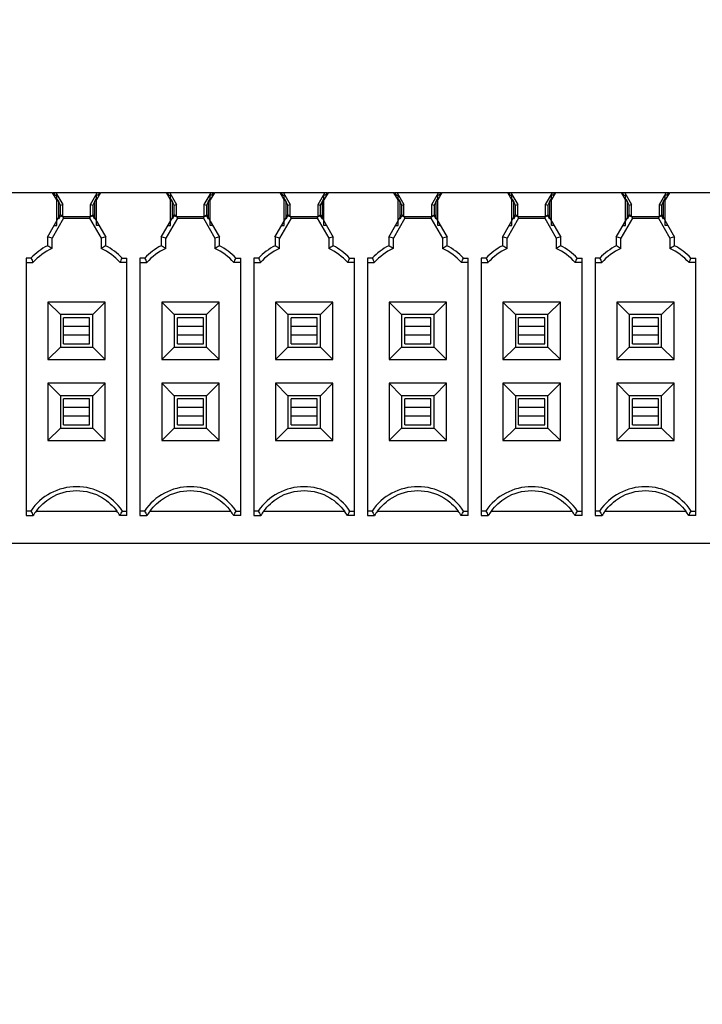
# Model space of a CAD drawing. Header units: inches. Extents: x 0 to 34, y 0 to 22.
# Tile 49 of 84: x 13.1 to 13.9, y 11.9 to 13.1. Entities that reach past the tile are written whole.
import ezdxf

# ---------------------------------------------------------------- set-up
doc = ezdxf.new("R2010")
doc.units = ezdxf.units.IN
doc.header["$LTSCALE"] = 1.87
doc.header["$MEASUREMENT"] = 0
doc.layers.get('0').update_dxf_attribs({"linetype": 'CONTINUOUS'})
doc.layers.add('DIMENSIONS', color=7, linetype='CONTINUOUS')
doc.styles.get("Standard").update_dxf_attribs({"font": 'txt', "width": 0.8})
doc.dimstyles.new('DIMSTYLE_2', dxfattribs={"dimtxt": 0.125, "dimasz": 0.18, "dimexe": 0.125, "dimexo": 0.0625, "dimgap": 0.03125, "dimtad": 0, "dimtih": 1, "dimtoh": 1, "dimdec": 3, "dimzin": 4, "dimdsep": 46, "dimtxsty": 'STANDARD', "dimblk": '_FILLED', "dimblk1": '_FILLED', "dimblk2": '_FILLED', "dimcen": 0.09, "dimadec": 0, "dimazin": 0, "dimtp": 0.001, "dimtm": 0.001, "dimtfac": 1, "dimtdec": 3, "dimtofl": 0, "dimtmove": 0, "dimatfit": 3, "dimldrblk": '_FILLED', "dimfxl": 1, "dimtolj": 1, "dimtzin": 4, "dimarcsym": 0})

# ---------------------------------------------------------------- blocks, each defined once
blk = doc.blocks.new('*D31')
at = {"layer": 'DIMENSIONS', "color": 2, "linetype": 'CONTINUOUS'}
blk.add_line((16.0088, 12.9572), (16.0088, 18.8345), dxfattribs=at)
at = {"layer": 'DIMENSIONS', "color": 2, "linetype": 'CONTINUOUS', "insert": (15.9463, 18.897), "char_height": 0.125, "width": 1.425, "attachment_point": 1, "rotation": 90, "line_spacing_factor": 0.9}
blk.add_mtext('4.069{\\Ftxt.shx;\\W1.000000;\\H0.125000; }[103.34]', dxfattribs=at)
blk = doc.blocks.new('_FILLED')
at = {"color": 0, "linetype": 'BYBLOCK'}
blk.add_solid([(0, 0), (-1, 0.1736), (-1, -0.1736)], dxfattribs=at)
blk = doc.blocks.new('*D32')
at = {"layer": 'DIMENSIONS', "color": 2, "linetype": 'CONTINUOUS'}
blk.add_line((20.336, 12.5674), (20.336, 18.8345), dxfattribs=at)
at = {"layer": 'DIMENSIONS', "color": 2, "linetype": 'CONTINUOUS', "insert": (20.2735, 18.897), "char_height": 0.125, "width": 1.425, "attachment_point": 1, "rotation": 90, "line_spacing_factor": 0.9}
blk.add_mtext('8.396{\\Ftxt.shx;\\W1.000000;\\H0.125000; }[213.25]', dxfattribs=at)
blk = doc.blocks.new('*D73')
at = {"layer": 'DIMENSIONS', "color": 2, "linetype": 'CONTINUOUS'}
blk.add_line((13.7722, 8.4275), (7.0927, 8.4275), dxfattribs=at)
at = {"layer": 'DIMENSIONS', "color": 2, "linetype": 'CONTINUOUS', "insert": (7.0302, 8.49), "char_height": 0.125, "width": 1.625, "attachment_point": 3, "line_spacing_factor": 0.9}
blk.add_mtext('2X 9.520{\\Ftxt.shx;\\W1.000000;\\H0.125000; }[241.8]', dxfattribs=at)
blk = doc.blocks.new('*D74')
at = {"layer": 'DIMENSIONS', "color": 2, "linetype": 'CONTINUOUS'}
blk.add_line((14.4827, 8.627), (7.0927, 8.627), dxfattribs=at)
at = {"layer": 'DIMENSIONS', "color": 2, "linetype": 'CONTINUOUS', "insert": (7.0302, 8.6895), "char_height": 0.125, "width": 1.725, "attachment_point": 3, "line_spacing_factor": 0.9}
blk.add_mtext('2X 9.320{\\Ftxt.shx;\\W1.000000;\\H0.125000; }[236.73]', dxfattribs=at)
blk = doc.blocks.new('*D87')
at = {"layer": 'DIMENSIONS', "color": 2, "linetype": 'CONTINUOUS'}
blk.add_line((15.8061, 12.0049), (15.8061, 18.8345), dxfattribs=at)
at = {"layer": 'DIMENSIONS', "color": 2, "linetype": 'CONTINUOUS', "insert": (15.7436, 18.897), "char_height": 0.125, "width": 1.325, "attachment_point": 1, "rotation": 90, "line_spacing_factor": 0.9}
blk.add_mtext('3.866{\\Ftxt.shx;\\W1.000000;\\H0.125000; }[98.19]', dxfattribs=at)
blk = doc.blocks.new('*D88')
at = {"layer": 'DIMENSIONS', "color": 2, "linetype": 'CONTINUOUS'}
blk.add_line((17.2361, 12.0149), (17.2361, 18.8345), dxfattribs=at)
at = {"layer": 'DIMENSIONS', "color": 2, "linetype": 'CONTINUOUS', "insert": (17.1736, 18.897), "char_height": 0.125, "width": 1.425, "attachment_point": 1, "rotation": 90, "line_spacing_factor": 0.9}
blk.add_mtext('5.296{\\Ftxt.shx;\\W1.000000;\\H0.125000; }[134.52]', dxfattribs=at)
blk = doc.blocks.new('*D89')
at = {"layer": 'DIMENSIONS', "color": 2, "linetype": 'CONTINUOUS'}
for p, q in [((18.799, 18.5674), (18.799, 18.8345)), ((18.6601, 18.4001), (18.799, 18.5674)), ((18.6601, 12.0099), (18.6601, 18.4001))]:
    blk.add_line(p, q, dxfattribs=at)
at = {"layer": 'DIMENSIONS', "color": 2, "linetype": 'CONTINUOUS', "insert": (18.7365, 18.897), "char_height": 0.125, "width": 1.425, "attachment_point": 1, "rotation": 90, "line_spacing_factor": 0.9}
blk.add_mtext('6.720{\\Ftxt.shx;\\W1.000000;\\H0.125000; }[170.69]', dxfattribs=at)
blk = doc.blocks.new('*D90')
at = {"layer": 'DIMENSIONS', "color": 2, "linetype": 'CONTINUOUS'}
blk.add_line((21.5001, 12.0099), (21.5001, 18.8345), dxfattribs=at)
at = {"layer": 'DIMENSIONS', "color": 2, "linetype": 'CONTINUOUS', "insert": (21.4376, 18.897), "char_height": 0.125, "width": 1.425, "attachment_point": 1, "rotation": 90, "line_spacing_factor": 0.9}
blk.add_mtext('9.560{\\Ftxt.shx;\\W1.000000;\\H0.125000; }[242.82]', dxfattribs=at)

msp = doc.modelspace()

# ---------------------------------------------------------------- linework, layer by layer
at = {"color": 6, "linetype": 'CONTINUOUS'}
for p, q in [((13.1386, 12.9301), (13.0589, 12.9301)), ((13.1436, 12.9214), (13.1386, 12.9301)), ((13.139, 12.9301), (13.1395, 12.9301)), ((13.1426, 12.9301), (13.1508, 12.9159)), ((13.1927, 12.9301), (13.1426, 12.9301)), ((13.1436, 12.922), (13.1436, 12.927)), ((13.1845, 12.9159), (13.1927, 12.9301)), ((13.1967, 12.9301), (13.1917, 12.9214)), ((13.1917, 12.922), (13.1917, 12.927)), ((13.1958, 12.9301), (13.1963, 12.9301)), ((13.2764, 12.9301), (13.1967, 12.9301)), ((13.2814, 12.9214), (13.2764, 12.9301)), ((13.2768, 12.9301), (13.2773, 12.9301)), ((13.2804, 12.9301), (13.2886, 12.9159)), ((13.3305, 12.9301), (13.2804, 12.9301)), ((13.2814, 12.922), (13.2814, 12.927)), ((13.3223, 12.9159), (13.3305, 12.9301)), ((13.3345, 12.9301), (13.3295, 12.9214)), ((13.3295, 12.922), (13.3295, 12.927)), ((13.3336, 12.9301), (13.3341, 12.9301)), ((13.4142, 12.9301), (13.3345, 12.9301)), ((13.4192, 12.9214), (13.4142, 12.9301)), ((13.4146, 12.9301), (13.4151, 12.9301)), ((13.4182, 12.9301), (13.4263, 12.9159)), ((13.4683, 12.9301), (13.4182, 12.9301)), ((13.4192, 12.922), (13.4192, 12.927)), ((13.4601, 12.9159), (13.4683, 12.9301)), ((13.4723, 12.9301), (13.4673, 12.9214)), ((13.4673, 12.922), (13.4673, 12.927)), ((13.4714, 12.9301), (13.4719, 12.9301)), ((13.552, 12.9301), (13.4723, 12.9301)), ((13.557, 12.9214), (13.552, 12.9301)), ((13.5524, 12.9301), (13.5529, 12.9301)), ((13.556, 12.9301), (13.5641, 12.9159)), ((13.6061, 12.9301), (13.556, 12.9301)), ((13.557, 12.922), (13.557, 12.927)), ((13.5979, 12.9159), (13.6061, 12.9301)), ((13.6101, 12.9301), (13.605, 12.9214)), ((13.605, 12.922), (13.605, 12.927)), ((13.6092, 12.9301), (13.6097, 12.9301)), ((13.6898, 12.9301), (13.6101, 12.9301)), ((13.6948, 12.9214), (13.6898, 12.9301)), ((13.6902, 12.9301), (13.6906, 12.9301)), ((13.6938, 12.9301), (13.7019, 12.9159)), ((13.7439, 12.9301), (13.6938, 12.9301)), ((13.6948, 12.922), (13.6948, 12.927)), ((13.7357, 12.9159), (13.7439, 12.9301)), ((13.7479, 12.9301), (13.7428, 12.9214)), ((13.7428, 12.922), (13.7428, 12.927)), ((13.747, 12.9301), (13.7475, 12.9301)), ((13.8276, 12.9301), (13.7479, 12.9301)), ((13.8326, 12.9214), (13.8276, 12.9301)), ((13.8279, 12.9301), (13.8284, 12.9301)), ((13.8315, 12.9301), (13.8397, 12.9159)), ((13.8817, 12.9301), (13.8315, 12.9301)), ((13.8326, 12.922), (13.8326, 12.927)), ((13.8735, 12.9159), (13.8817, 12.9301)), ((13.8857, 12.9301), (13.8806, 12.9214)), ((13.8806, 12.922), (13.8806, 12.927)), ((13.8848, 12.9301), (13.8853, 12.9301)), ((13.9654, 12.9301), (13.8857, 12.9301)), ((13.1436, 12.8902), (13.1436, 12.9216)), ((13.146, 12.9), (13.146, 12.9189)), ((13.1481, 12.9152), (13.146, 12.9189)), ((13.1481, 12.9152), (13.1508, 12.9159)), ((13.1481, 12.9032), (13.1481, 12.9152)), ((13.1508, 12.9021), (13.1508, 12.9159)), ((13.1845, 12.9021), (13.1845, 12.9159)), ((13.1845, 12.9159), (13.1872, 12.9152)), ((13.1893, 12.9189), (13.1872, 12.9152)), ((13.1872, 12.9152), (13.1872, 12.9032)), ((13.1893, 12.9189), (13.1893, 12.9)), ((13.1917, 12.8902), (13.1917, 12.9216)), ((13.2814, 12.8902), (13.2814, 12.9216)), ((13.2838, 12.9), (13.2838, 12.9189)), ((13.2859, 12.9152), (13.2838, 12.9189)), ((13.2859, 12.9152), (13.2886, 12.9159)), ((13.2859, 12.9032), (13.2859, 12.9152)), ((13.2886, 12.9021), (13.2886, 12.9159)), ((13.3223, 12.9021), (13.3223, 12.9159)), ((13.3223, 12.9159), (13.325, 12.9152)), ((13.3271, 12.9189), (13.325, 12.9152)), ((13.325, 12.9152), (13.325, 12.9032)), ((13.3271, 12.9189), (13.3271, 12.9)), ((13.3295, 12.8902), (13.3295, 12.9216)), ((13.4192, 12.8902), (13.4192, 12.9216)), ((13.4216, 12.9), (13.4216, 12.9189)), ((13.4237, 12.9152), (13.4216, 12.9189)), ((13.4237, 12.9152), (13.4263, 12.9159)), ((13.4237, 12.9032), (13.4237, 12.9152)), ((13.4263, 12.9021), (13.4263, 12.9159)), ((13.4601, 12.9021), (13.4601, 12.9159)), ((13.4601, 12.9159), (13.4628, 12.9152)), ((13.4649, 12.9189), (13.4628, 12.9152)), ((13.4628, 12.9152), (13.4628, 12.9032)), ((13.4649, 12.9189), (13.4649, 12.9)), ((13.4673, 12.8902), (13.4673, 12.9216)), ((13.557, 12.8902), (13.557, 12.9216)), ((13.5594, 12.9), (13.5594, 12.9189)), ((13.5615, 12.9152), (13.5594, 12.9189)), ((13.5615, 12.9152), (13.5641, 12.9159)), ((13.5615, 12.9032), (13.5615, 12.9152)), ((13.5641, 12.9021), (13.5641, 12.9159)), ((13.5979, 12.9021), (13.5979, 12.9159)), ((13.5979, 12.9159), (13.6006, 12.9152)), ((13.6027, 12.9189), (13.6006, 12.9152)), ((13.6006, 12.9152), (13.6006, 12.9032)), ((13.6027, 12.9189), (13.6027, 12.9)), ((13.605, 12.8902), (13.605, 12.9216)), ((13.6948, 12.8902), (13.6948, 12.9216)), ((13.6972, 12.9), (13.6972, 12.9189)), ((13.6993, 12.9152), (13.6972, 12.9189)), ((13.6993, 12.9152), (13.7019, 12.9159)), ((13.6993, 12.9032), (13.6993, 12.9152)), ((13.7019, 12.9021), (13.7019, 12.9159)), ((13.7357, 12.9021), (13.7357, 12.9159)), ((13.7357, 12.9159), (13.7384, 12.9152)), ((13.7405, 12.9189), (13.7384, 12.9152)), ((13.7384, 12.9152), (13.7384, 12.9032)), ((13.7405, 12.9189), (13.7405, 12.9)), ((13.7428, 12.8902), (13.7428, 12.9216)), ((13.8326, 12.8902), (13.8326, 12.9216)), ((13.835, 12.9), (13.835, 12.9189)), ((13.8371, 12.9152), (13.835, 12.9189)), ((13.8371, 12.9152), (13.8397, 12.9159)), ((13.8371, 12.9032), (13.8371, 12.9152)), ((13.8397, 12.9021), (13.8397, 12.9159)), ((13.8735, 12.9021), (13.8735, 12.9159)), ((13.8735, 12.9159), (13.8762, 12.9152)), ((13.8783, 12.9189), (13.8762, 12.9152)), ((13.8762, 12.9152), (13.8762, 12.9032)), ((13.8783, 12.9189), (13.8783, 12.9)), ((13.8806, 12.8902), (13.8806, 12.9216)), ((13.1508, 12.9013), (13.1845, 12.9013)), ((13.2886, 12.9013), (13.3223, 12.9013)), ((13.4263, 12.9013), (13.4601, 12.9013)), ((13.5641, 12.9013), (13.5979, 12.9013)), ((13.7019, 12.9013), (13.7357, 12.9013)), ((13.8397, 12.9013), (13.8735, 12.9013)), ((13.1519, 12.8993), (13.1834, 12.8993)), ((13.2897, 12.8993), (13.3212, 12.8993)), ((13.4275, 12.8993), (13.459, 12.8993)), ((13.5653, 12.8993), (13.5968, 12.8993)), ((13.7031, 12.8993), (13.7346, 12.8993)), ((13.8409, 12.8993), (13.8724, 12.8993)), ((13.1324, 12.8765), (13.1324, 12.8659)), ((13.1379, 12.8625), (13.1379, 12.875)), ((13.1974, 12.875), (13.1974, 12.8625)), ((13.2029, 12.8659), (13.2029, 12.8765)), ((13.2702, 12.8765), (13.2702, 12.8659)), ((13.2757, 12.8625), (13.2757, 12.875)), ((13.3352, 12.875), (13.3352, 12.8625)), ((13.3407, 12.8659), (13.3407, 12.8765)), ((13.408, 12.8765), (13.408, 12.8659)), ((13.4135, 12.8625), (13.4135, 12.875)), ((13.473, 12.875), (13.473, 12.8625)), ((13.4785, 12.8659), (13.4785, 12.8765)), ((13.5458, 12.8765), (13.5458, 12.8659)), ((13.5513, 12.8625), (13.5513, 12.875)), ((13.6108, 12.875), (13.6108, 12.8625)), ((13.6163, 12.8659), (13.6163, 12.8765)), ((13.6836, 12.8765), (13.6836, 12.8659)), ((13.6891, 12.8625), (13.6891, 12.875)), ((13.7486, 12.875), (13.7486, 12.8625)), ((13.754, 12.8659), (13.754, 12.8765)), ((13.8214, 12.8765), (13.8214, 12.8659)), ((13.8269, 12.8625), (13.8269, 12.875)), ((13.8864, 12.875), (13.8864, 12.8625)), ((13.8918, 12.8659), (13.8918, 12.8765)), ((13.1066, 12.8509), (13.1066, 12.5388)), ((13.1124, 12.8509), (13.1066, 12.8509)), ((13.1066, 12.8455), (13.1148, 12.8455)), ((13.2287, 12.8455), (13.2205, 12.8455)), ((13.2229, 12.8509), (13.2287, 12.8509)), ((13.2287, 12.5388), (13.2287, 12.8509)), ((13.2444, 12.8509), (13.2444, 12.5388)), ((13.2502, 12.8509), (13.2444, 12.8509)), ((13.2444, 12.8455), (13.2526, 12.8455)), ((13.3665, 12.8455), (13.3583, 12.8455)), ((13.3607, 12.8509), (13.3665, 12.8509)), ((13.3665, 12.5388), (13.3665, 12.8509)), ((13.3822, 12.8509), (13.3822, 12.5388)), ((13.388, 12.8509), (13.3822, 12.8509)), ((13.3822, 12.8455), (13.3904, 12.8455)), ((13.5043, 12.8455), (13.4961, 12.8455)), ((13.4984, 12.8509), (13.5043, 12.8509)), ((13.5043, 12.5388), (13.5043, 12.8509)), ((13.52, 12.8509), (13.52, 12.5388)), ((13.5258, 12.8509), (13.52, 12.8509)), ((13.52, 12.8455), (13.5282, 12.8455)), ((13.6421, 12.8455), (13.6339, 12.8455)), ((13.6362, 12.8509), (13.6421, 12.8509)), ((13.6421, 12.5388), (13.6421, 12.8509)), ((13.6578, 12.8509), (13.6578, 12.5388)), ((13.6636, 12.8509), (13.6578, 12.8509)), ((13.6578, 12.8455), (13.666, 12.8455)), ((13.7799, 12.8455), (13.7716, 12.8455)), ((13.774, 12.8509), (13.7799, 12.8509)), ((13.7799, 12.5388), (13.7799, 12.8509)), ((13.7956, 12.8509), (13.7956, 12.5388)), ((13.8014, 12.8509), (13.7956, 12.8509)), ((13.7956, 12.8455), (13.8038, 12.8455)), ((13.9176, 12.8455), (13.9094, 12.8455)), ((13.9118, 12.8509), (13.9176, 12.8509)), ((13.9176, 12.5388), (13.9176, 12.8509)), ((13.1329, 12.7975), (13.1329, 12.7281)), ((13.1329, 12.7975), (13.148, 12.7825)), ((13.2024, 12.7975), (13.1329, 12.7975)), ((13.1873, 12.7825), (13.2024, 12.7975)), ((13.2024, 12.7281), (13.2024, 12.7975)), ((13.2707, 12.7975), (13.2707, 12.7281)), ((13.2707, 12.7975), (13.2858, 12.7825)), ((13.3402, 12.7975), (13.2707, 12.7975)), ((13.3251, 12.7825), (13.3402, 12.7975)), ((13.3402, 12.7281), (13.3402, 12.7975)), ((13.4085, 12.7975), (13.4085, 12.7281)), ((13.4085, 12.7975), (13.4236, 12.7825)), ((13.478, 12.7975), (13.4085, 12.7975)), ((13.4629, 12.7825), (13.478, 12.7975)), ((13.478, 12.7281), (13.478, 12.7975)), ((13.5463, 12.7975), (13.5463, 12.7281)), ((13.5463, 12.7975), (13.5613, 12.7825)), ((13.6158, 12.7975), (13.5463, 12.7975)), ((13.6007, 12.7825), (13.6158, 12.7975)), ((13.6158, 12.7281), (13.6158, 12.7975)), ((13.6841, 12.7975), (13.6841, 12.7281)), ((13.6841, 12.7975), (13.6991, 12.7825)), ((13.7536, 12.7975), (13.6841, 12.7975)), ((13.7385, 12.7825), (13.7536, 12.7975)), ((13.7536, 12.7281), (13.7536, 12.7975)), ((13.8219, 12.7975), (13.8219, 12.7281)), ((13.8219, 12.7975), (13.8369, 12.7825)), ((13.8914, 12.7975), (13.8219, 12.7975)), ((13.8763, 12.7825), (13.8914, 12.7975)), ((13.8914, 12.7281), (13.8914, 12.7975)), ((13.148, 12.7825), (13.148, 12.7431)), ((13.1873, 12.7825), (13.148, 12.7825)), ((13.1873, 12.7431), (13.1873, 12.7825)), ((13.2858, 12.7825), (13.2858, 12.7431)), ((13.3251, 12.7825), (13.2858, 12.7825)), ((13.3251, 12.7431), (13.3251, 12.7825)), ((13.4236, 12.7825), (13.4236, 12.7431)), ((13.4629, 12.7825), (13.4236, 12.7825)), ((13.4629, 12.7431), (13.4629, 12.7825)), ((13.5613, 12.7825), (13.5613, 12.7431)), ((13.6007, 12.7825), (13.5613, 12.7825)), ((13.6007, 12.7431), (13.6007, 12.7825)), ((13.6991, 12.7825), (13.6991, 12.7431)), ((13.7385, 12.7825), (13.6991, 12.7825)), ((13.7385, 12.7431), (13.7385, 12.7825)), ((13.8369, 12.7825), (13.8369, 12.7431)), ((13.8763, 12.7825), (13.8369, 12.7825)), ((13.8763, 12.7431), (13.8763, 12.7825)), ((13.1519, 12.747), (13.1519, 12.7785)), ((13.1834, 12.7785), (13.1519, 12.7785)), ((13.1834, 12.747), (13.1834, 12.7785)), ((13.2897, 12.747), (13.2897, 12.7785)), ((13.3212, 12.7785), (13.2897, 12.7785)), ((13.3212, 12.747), (13.3212, 12.7785)), ((13.4275, 12.747), (13.4275, 12.7785)), ((13.459, 12.7785), (13.4275, 12.7785)), ((13.459, 12.747), (13.459, 12.7785)), ((13.5653, 12.747), (13.5653, 12.7785)), ((13.5968, 12.7785), (13.5653, 12.7785)), ((13.5968, 12.747), (13.5968, 12.7785)), ((13.7031, 12.747), (13.7031, 12.7785)), ((13.7346, 12.7785), (13.7031, 12.7785)), ((13.7346, 12.747), (13.7346, 12.7785)), ((13.8409, 12.747), (13.8409, 12.7785)), ((13.8724, 12.7785), (13.8409, 12.7785)), ((13.8724, 12.747), (13.8724, 12.7785)), ((13.1834, 12.768), (13.1519, 12.768)), ((13.3212, 12.768), (13.2897, 12.768)), ((13.459, 12.768), (13.4275, 12.768)), ((13.5968, 12.768), (13.5653, 12.768)), ((13.7346, 12.768), (13.7031, 12.768)), ((13.8724, 12.768), (13.8409, 12.768)), ((13.1834, 12.7576), (13.1519, 12.7576)), ((13.1519, 12.747), (13.1834, 12.747)), ((13.3212, 12.7576), (13.2897, 12.7576)), ((13.2897, 12.747), (13.3212, 12.747)), ((13.459, 12.7576), (13.4275, 12.7576)), ((13.4275, 12.747), (13.459, 12.747)), ((13.5968, 12.7576), (13.5653, 12.7576)), ((13.5653, 12.747), (13.5968, 12.747)), ((13.7346, 12.7576), (13.7031, 12.7576)), ((13.7031, 12.747), (13.7346, 12.747)), ((13.8724, 12.7576), (13.8409, 12.7576)), ((13.8409, 12.747), (13.8724, 12.747)), ((13.1329, 12.7281), (13.148, 12.7431)), ((13.148, 12.7431), (13.1873, 12.7431)), ((13.2024, 12.7281), (13.1873, 12.7431)), ((13.2707, 12.7281), (13.2858, 12.7431)), ((13.2858, 12.7431), (13.3251, 12.7431)), ((13.3402, 12.7281), (13.3251, 12.7431)), ((13.4085, 12.7281), (13.4236, 12.7431)), ((13.4236, 12.7431), (13.4629, 12.7431)), ((13.478, 12.7281), (13.4629, 12.7431)), ((13.5463, 12.7281), (13.5613, 12.7431)), ((13.5613, 12.7431), (13.6007, 12.7431)), ((13.6158, 12.7281), (13.6007, 12.7431)), ((13.6841, 12.7281), (13.6991, 12.7431)), ((13.6991, 12.7431), (13.7385, 12.7431)), ((13.7536, 12.7281), (13.7385, 12.7431)), ((13.8219, 12.7281), (13.8369, 12.7431)), ((13.8369, 12.7431), (13.8763, 12.7431)), ((13.8914, 12.7281), (13.8763, 12.7431)), ((13.1329, 12.7281), (13.2024, 12.7281)), ((13.2707, 12.7281), (13.3402, 12.7281)), ((13.4085, 12.7281), (13.478, 12.7281)), ((13.5463, 12.7281), (13.6158, 12.7281)), ((13.6841, 12.7281), (13.7536, 12.7281)), ((13.8219, 12.7281), (13.8914, 12.7281)), ((13.1329, 12.6991), (13.1329, 12.6296)), ((13.1329, 12.6991), (13.148, 12.6841)), ((13.2024, 12.6991), (13.1329, 12.6991)), ((13.1873, 12.6841), (13.2024, 12.6991)), ((13.2024, 12.6296), (13.2024, 12.6991)), ((13.2707, 12.6991), (13.2707, 12.6296)), ((13.2707, 12.6991), (13.2858, 12.6841)), ((13.3402, 12.6991), (13.2707, 12.6991)), ((13.3251, 12.6841), (13.3402, 12.6991)), ((13.3402, 12.6296), (13.3402, 12.6991)), ((13.4085, 12.6991), (13.4085, 12.6296)), ((13.4085, 12.6991), (13.4236, 12.6841)), ((13.478, 12.6991), (13.4085, 12.6991)), ((13.4629, 12.6841), (13.478, 12.6991)), ((13.478, 12.6296), (13.478, 12.6991)), ((13.5463, 12.6991), (13.5463, 12.6296)), ((13.5463, 12.6991), (13.5613, 12.6841)), ((13.6158, 12.6991), (13.5463, 12.6991)), ((13.6007, 12.6841), (13.6158, 12.6991)), ((13.6158, 12.6296), (13.6158, 12.6991)), ((13.6841, 12.6991), (13.6841, 12.6296)), ((13.6841, 12.6991), (13.6991, 12.6841)), ((13.7536, 12.6991), (13.6841, 12.6991)), ((13.7385, 12.6841), (13.7536, 12.6991)), ((13.7536, 12.6296), (13.7536, 12.6991)), ((13.8219, 12.6991), (13.8219, 12.6296)), ((13.8219, 12.6991), (13.8369, 12.6841)), ((13.8914, 12.6991), (13.8219, 12.6991)), ((13.8763, 12.6841), (13.8914, 12.6991)), ((13.8914, 12.6296), (13.8914, 12.6991)), ((13.148, 12.6841), (13.148, 12.6447)), ((13.1873, 12.6841), (13.148, 12.6841)), ((13.1519, 12.6486), (13.1519, 12.6801)), ((13.1834, 12.6801), (13.1519, 12.6801)), ((13.1834, 12.6486), (13.1834, 12.6801)), ((13.1873, 12.6447), (13.1873, 12.6841)), ((13.2858, 12.6841), (13.2858, 12.6447)), ((13.3251, 12.6841), (13.2858, 12.6841)), ((13.2897, 12.6486), (13.2897, 12.6801)), ((13.3212, 12.6801), (13.2897, 12.6801)), ((13.3212, 12.6486), (13.3212, 12.6801)), ((13.3251, 12.6447), (13.3251, 12.6841)), ((13.4236, 12.6841), (13.4236, 12.6447)), ((13.4629, 12.6841), (13.4236, 12.6841)), ((13.4275, 12.6486), (13.4275, 12.6801)), ((13.459, 12.6801), (13.4275, 12.6801)), ((13.459, 12.6486), (13.459, 12.6801)), ((13.4629, 12.6447), (13.4629, 12.6841)), ((13.5613, 12.6841), (13.5613, 12.6447)), ((13.6007, 12.6841), (13.5613, 12.6841)), ((13.5653, 12.6486), (13.5653, 12.6801)), ((13.5968, 12.6801), (13.5653, 12.6801)), ((13.5968, 12.6486), (13.5968, 12.6801)), ((13.6007, 12.6447), (13.6007, 12.6841)), ((13.6991, 12.6841), (13.6991, 12.6447)), ((13.7385, 12.6841), (13.6991, 12.6841)), ((13.7031, 12.6486), (13.7031, 12.6801)), ((13.7346, 12.6801), (13.7031, 12.6801)), ((13.7346, 12.6486), (13.7346, 12.6801)), ((13.7385, 12.6447), (13.7385, 12.6841)), ((13.8369, 12.6841), (13.8369, 12.6447)), ((13.8763, 12.6841), (13.8369, 12.6841)), ((13.8409, 12.6486), (13.8409, 12.6801)), ((13.8724, 12.6801), (13.8409, 12.6801)), ((13.8724, 12.6486), (13.8724, 12.6801)), ((13.8763, 12.6447), (13.8763, 12.6841)), ((13.1834, 12.6696), (13.1519, 12.6696)), ((13.3212, 12.6696), (13.2897, 12.6696)), ((13.459, 12.6696), (13.4275, 12.6696)), ((13.5968, 12.6696), (13.5653, 12.6696)), ((13.7346, 12.6696), (13.7031, 12.6696)), ((13.8724, 12.6696), (13.8409, 12.6696)), ((13.1834, 12.6592), (13.1519, 12.6592)), ((13.3212, 12.6592), (13.2897, 12.6592)), ((13.459, 12.6592), (13.4275, 12.6592)), ((13.5968, 12.6592), (13.5653, 12.6592)), ((13.7346, 12.6592), (13.7031, 12.6592)), ((13.8724, 12.6592), (13.8409, 12.6592)), ((13.1329, 12.6296), (13.148, 12.6447)), ((13.148, 12.6447), (13.1873, 12.6447)), ((13.1519, 12.6486), (13.1834, 12.6486)), ((13.2024, 12.6296), (13.1873, 12.6447)), ((13.2707, 12.6296), (13.2858, 12.6447)), ((13.2858, 12.6447), (13.3251, 12.6447)), ((13.2897, 12.6486), (13.3212, 12.6486)), ((13.3402, 12.6296), (13.3251, 12.6447)), ((13.4085, 12.6296), (13.4236, 12.6447)), ((13.4236, 12.6447), (13.4629, 12.6447)), ((13.4275, 12.6486), (13.459, 12.6486)), ((13.478, 12.6296), (13.4629, 12.6447)), ((13.5463, 12.6296), (13.5613, 12.6447)), ((13.5613, 12.6447), (13.6007, 12.6447)), ((13.5653, 12.6486), (13.5968, 12.6486)), ((13.6158, 12.6296), (13.6007, 12.6447)), ((13.6841, 12.6296), (13.6991, 12.6447)), ((13.6991, 12.6447), (13.7385, 12.6447)), ((13.7031, 12.6486), (13.7346, 12.6486)), ((13.7536, 12.6296), (13.7385, 12.6447)), ((13.8219, 12.6296), (13.8369, 12.6447)), ((13.8369, 12.6447), (13.8763, 12.6447)), ((13.8409, 12.6486), (13.8724, 12.6486)), ((13.8914, 12.6296), (13.8763, 12.6447)), ((13.1329, 12.6296), (13.2024, 12.6296)), ((13.2707, 12.6296), (13.3402, 12.6296)), ((13.4085, 12.6296), (13.478, 12.6296)), ((13.5463, 12.6296), (13.6158, 12.6296)), ((13.6841, 12.6296), (13.7536, 12.6296)), ((13.8219, 12.6296), (13.8914, 12.6296)), ((13.1121, 12.5443), (13.1066, 12.5443)), ((13.1189, 12.5443), (13.2164, 12.5443)), ((13.2231, 12.5443), (13.2287, 12.5443)), ((13.2499, 12.5443), (13.2444, 12.5443)), ((13.2567, 12.5443), (13.3542, 12.5443)), ((13.3609, 12.5443), (13.3665, 12.5443)), ((13.3877, 12.5443), (13.3822, 12.5443)), ((13.3945, 12.5443), (13.492, 12.5443)), ((13.4987, 12.5443), (13.5043, 12.5443)), ((13.5255, 12.5443), (13.52, 12.5443)), ((13.5323, 12.5443), (13.6298, 12.5443)), ((13.6365, 12.5443), (13.6421, 12.5443)), ((13.6633, 12.5443), (13.6578, 12.5443)), ((13.67, 12.5443), (13.7676, 12.5443)), ((13.7743, 12.5443), (13.7799, 12.5443)), ((13.8011, 12.5443), (13.7956, 12.5443)), ((13.8078, 12.5443), (13.9054, 12.5443)), ((13.9121, 12.5443), (13.9176, 12.5443)), ((13.1066, 12.5388), (13.1151, 12.5388)), ((13.2287, 12.5388), (13.2202, 12.5388)), ((13.2444, 12.5388), (13.2529, 12.5388)), ((13.3665, 12.5388), (13.358, 12.5388)), ((13.3822, 12.5388), (13.3907, 12.5388)), ((13.5043, 12.5388), (13.4958, 12.5388)), ((13.52, 12.5388), (13.5285, 12.5388)), ((13.6421, 12.5388), (13.6335, 12.5388)), ((13.6578, 12.5388), (13.6663, 12.5388)), ((13.7799, 12.5388), (13.7713, 12.5388)), ((13.7956, 12.5388), (13.8041, 12.5388)), ((13.9176, 12.5388), (13.9091, 12.5388)), ((14.4767, 12.5049), (11.7208, 12.5049))]:
    msp.add_line(p, q, dxfattribs=at)
at = {"color": 7, "linetype": 'CONTINUOUS'}
for p, q in [((13.1402, 12.9279), (13.1388, 12.9303)), ((13.1426, 12.9301), (13.1395, 12.9301)), ((13.1395, 12.9301), (13.1403, 12.9288)), ((13.1403, 12.9288), (13.1406, 12.9282)), ((13.1405, 12.927), (13.1436, 12.927)), ((13.1406, 12.9282), (13.1413, 12.927)), ((13.1948, 12.927), (13.1917, 12.927)), ((13.1958, 12.9301), (13.1927, 12.9301)), ((13.194, 12.927), (13.1947, 12.9282)), ((13.1947, 12.9282), (13.195, 12.9288)), ((13.195, 12.9288), (13.1958, 12.9301)), ((13.1964, 12.9303), (13.1951, 12.9279)), ((13.278, 12.9279), (13.2766, 12.9303)), ((13.2804, 12.9301), (13.2773, 12.9301)), ((13.2773, 12.9301), (13.278, 12.9288)), ((13.278, 12.9288), (13.2784, 12.9282)), ((13.2783, 12.927), (13.2814, 12.927)), ((13.2784, 12.9282), (13.2791, 12.927)), ((13.3326, 12.927), (13.3295, 12.927)), ((13.3336, 12.9301), (13.3305, 12.9301)), ((13.3318, 12.927), (13.3325, 12.9282)), ((13.3325, 12.9282), (13.3328, 12.9288)), ((13.3342, 12.9303), (13.3328, 12.9279)), ((13.3328, 12.9288), (13.3336, 12.9301)), ((13.4158, 12.9279), (13.4144, 12.9303)), ((13.4182, 12.9301), (13.4151, 12.9301)), ((13.4151, 12.9301), (13.4158, 12.9288)), ((13.4158, 12.9288), (13.4162, 12.9282)), ((13.4161, 12.927), (13.4192, 12.927)), ((13.4162, 12.9282), (13.4169, 12.927)), ((13.4704, 12.927), (13.4673, 12.927)), ((13.4714, 12.9301), (13.4683, 12.9301)), ((13.4696, 12.927), (13.4703, 12.9282)), ((13.4703, 12.9282), (13.4706, 12.9288)), ((13.472, 12.9303), (13.4706, 12.9279)), ((13.4706, 12.9288), (13.4714, 12.9301)), ((13.5536, 12.9279), (13.5522, 12.9303)), ((13.556, 12.9301), (13.5529, 12.9301)), ((13.5529, 12.9301), (13.5536, 12.9288)), ((13.5536, 12.9288), (13.554, 12.9282)), ((13.5539, 12.927), (13.557, 12.927)), ((13.554, 12.9282), (13.5546, 12.927)), ((13.6081, 12.927), (13.605, 12.927)), ((13.6092, 12.9301), (13.6061, 12.9301)), ((13.6074, 12.927), (13.6081, 12.9282)), ((13.6081, 12.9282), (13.6084, 12.9288)), ((13.6098, 12.9303), (13.6084, 12.9279)), ((13.6084, 12.9288), (13.6092, 12.9301)), ((13.6914, 12.9279), (13.69, 12.9303)), ((13.6938, 12.9301), (13.6906, 12.9301)), ((13.6906, 12.9301), (13.6914, 12.9288)), ((13.6914, 12.9288), (13.6918, 12.9282)), ((13.6917, 12.927), (13.6948, 12.927)), ((13.6918, 12.9282), (13.6924, 12.927)), ((13.7459, 12.927), (13.7428, 12.927)), ((13.747, 12.9301), (13.7439, 12.9301)), ((13.7452, 12.927), (13.7459, 12.9282)), ((13.7459, 12.9282), (13.7462, 12.9288)), ((13.7476, 12.9303), (13.7462, 12.9279)), ((13.7462, 12.9288), (13.747, 12.9301)), ((13.8292, 12.9279), (13.8278, 12.9303)), ((13.8315, 12.9301), (13.8284, 12.9301)), ((13.8284, 12.9301), (13.8292, 12.9288)), ((13.8292, 12.9288), (13.8296, 12.9282)), ((13.8295, 12.927), (13.8326, 12.927)), ((13.8296, 12.9282), (13.8302, 12.927)), ((13.8837, 12.927), (13.8806, 12.927)), ((13.8848, 12.9301), (13.8817, 12.9301)), ((13.883, 12.927), (13.8837, 12.9282)), ((13.8837, 12.9282), (13.884, 12.9288)), ((13.8854, 12.9303), (13.884, 12.9279)), ((13.884, 12.9288), (13.8848, 12.9301)), ((13.146, 12.9189), (13.1437, 12.9227)), ((13.1438, 12.9227), (13.1443, 12.9218)), ((13.1443, 12.9218), (13.146, 12.9189)), ((13.1893, 12.9189), (13.1915, 12.9227)), ((13.1916, 12.9227), (13.1911, 12.9219)), ((13.2838, 12.9189), (13.2815, 12.9227)), ((13.2816, 12.9227), (13.2821, 12.9218)), ((13.2821, 12.9218), (13.2838, 12.9189)), ((13.3271, 12.9189), (13.3293, 12.9227)), ((13.3294, 12.9227), (13.3289, 12.9219)), ((13.4216, 12.9189), (13.4193, 12.9227)), ((13.4194, 12.9227), (13.4199, 12.9218)), ((13.4199, 12.9218), (13.4216, 12.9189)), ((13.4649, 12.9189), (13.4671, 12.9227)), ((13.4672, 12.9227), (13.4667, 12.9219)), ((13.5594, 12.9189), (13.5571, 12.9227)), ((13.5572, 12.9227), (13.5577, 12.9218)), ((13.5577, 12.9218), (13.5594, 12.9189)), ((13.6027, 12.9189), (13.6049, 12.9227)), ((13.605, 12.9227), (13.6045, 12.9219)), ((13.6949, 12.9227), (13.6955, 12.9218)), ((13.6972, 12.9189), (13.6949, 12.9227)), ((13.6955, 12.9218), (13.6972, 12.9189)), ((13.7405, 12.9189), (13.7427, 12.9227)), ((13.7428, 12.9227), (13.7422, 12.9217)), ((13.8327, 12.9227), (13.8332, 12.922)), ((13.835, 12.9189), (13.8327, 12.9227)), ((13.8332, 12.922), (13.835, 12.9189)), ((13.8783, 12.9189), (13.8805, 12.9227)), ((13.8806, 12.9227), (13.88, 12.9217)), ((13.1323, 12.8763), (13.1479, 12.9032)), ((13.146, 12.8984), (13.1481, 12.9021)), ((13.1509, 12.9015), (13.1479, 12.9032)), ((13.1481, 12.9021), (13.1507, 12.9013)), ((13.1507, 12.9013), (13.1519, 12.8993)), ((13.1507, 12.9013), (13.1508, 12.9013)), ((13.1834, 12.8993), (13.1845, 12.9013)), ((13.1844, 12.9015), (13.1874, 12.9032)), ((13.1845, 12.9013), (13.1846, 12.9013)), ((13.1846, 12.9013), (13.1872, 12.9021)), ((13.1872, 12.9021), (13.1893, 12.8984)), ((13.1874, 12.9032), (13.203, 12.8763)), ((13.2701, 12.8763), (13.2857, 12.9032)), ((13.2838, 12.8984), (13.2859, 12.9021)), ((13.2886, 12.9015), (13.2857, 12.9032)), ((13.2859, 12.9021), (13.2885, 12.9013)), ((13.2885, 12.9013), (13.2897, 12.8993)), ((13.2885, 12.9013), (13.2886, 12.9013)), ((13.3212, 12.8993), (13.3223, 12.9013)), ((13.3222, 12.9015), (13.3252, 12.9032)), ((13.3223, 12.9013), (13.3224, 12.9013)), ((13.3224, 12.9013), (13.325, 12.9021)), ((13.325, 12.9021), (13.3271, 12.8984)), ((13.3252, 12.9032), (13.3408, 12.8763)), ((13.4079, 12.8763), (13.4235, 12.9032)), ((13.4216, 12.8984), (13.4237, 12.9021)), ((13.4264, 12.9015), (13.4235, 12.9032)), ((13.4237, 12.9021), (13.4263, 12.9013)), ((13.4263, 12.9013), (13.4275, 12.8993)), ((13.4263, 12.9013), (13.4263, 12.9013)), ((13.459, 12.8993), (13.4601, 12.9013)), ((13.46, 12.9015), (13.463, 12.9032)), ((13.4601, 12.9013), (13.4602, 12.9013)), ((13.4602, 12.9013), (13.4628, 12.9021)), ((13.4628, 12.9021), (13.4649, 12.8984)), ((13.463, 12.9032), (13.4786, 12.8763)), ((13.5457, 12.8763), (13.5612, 12.9032)), ((13.5594, 12.8984), (13.5615, 12.9021)), ((13.5642, 12.9015), (13.5612, 12.9032)), ((13.5615, 12.9021), (13.5641, 12.9013)), ((13.5641, 12.9013), (13.5653, 12.8993)), ((13.5641, 12.9013), (13.5641, 12.9013)), ((13.5968, 12.8993), (13.5979, 12.9013)), ((13.5978, 12.9015), (13.6008, 12.9032)), ((13.5979, 12.9013), (13.598, 12.9013)), ((13.598, 12.9013), (13.6006, 12.9021)), ((13.6006, 12.9021), (13.6027, 12.8984)), ((13.6008, 12.9032), (13.6163, 12.8763)), ((13.6835, 12.8763), (13.699, 12.9032)), ((13.6972, 12.8984), (13.6993, 12.9021)), ((13.702, 12.9015), (13.699, 12.9032)), ((13.6993, 12.9021), (13.7019, 12.9013)), ((13.7019, 12.9013), (13.7031, 12.8993)), ((13.7019, 12.9013), (13.7019, 12.9013)), ((13.7346, 12.8993), (13.7357, 12.9013)), ((13.7356, 12.9015), (13.7386, 12.9032)), ((13.7357, 12.9013), (13.7358, 12.9013)), ((13.7358, 12.9013), (13.7384, 12.9021)), ((13.7384, 12.9021), (13.7405, 12.8984)), ((13.7386, 12.9032), (13.7541, 12.8763)), ((13.8213, 12.8763), (13.8368, 12.9032)), ((13.835, 12.8984), (13.8371, 12.9021)), ((13.8398, 12.9015), (13.8368, 12.9032)), ((13.8371, 12.9021), (13.8397, 12.9013)), ((13.8397, 12.9013), (13.8409, 12.8993)), ((13.8397, 12.9013), (13.8397, 12.9013)), ((13.8724, 12.8993), (13.8735, 12.9013)), ((13.8734, 12.9015), (13.8764, 12.9032)), ((13.8735, 12.9013), (13.8736, 12.9013)), ((13.8736, 12.9013), (13.8762, 12.9021)), ((13.8762, 12.9021), (13.8783, 12.8984)), ((13.8764, 12.9032), (13.8919, 12.8763)), ((13.1519, 12.8993), (13.1379, 12.875)), ((13.1404, 12.8902), (13.1436, 12.8902)), ((13.1834, 12.8993), (13.1974, 12.875)), ((13.1949, 12.8902), (13.1917, 12.8902)), ((13.2897, 12.8993), (13.2757, 12.875)), ((13.2782, 12.8902), (13.2814, 12.8902)), ((13.3212, 12.8993), (13.3352, 12.875)), ((13.3327, 12.8902), (13.3295, 12.8902)), ((13.4275, 12.8993), (13.4135, 12.875)), ((13.416, 12.8902), (13.4192, 12.8902)), ((13.459, 12.8993), (13.473, 12.875)), ((13.4705, 12.8902), (13.4673, 12.8902)), ((13.5653, 12.8993), (13.5513, 12.875)), ((13.5538, 12.8902), (13.557, 12.8902)), ((13.5968, 12.8993), (13.6108, 12.875)), ((13.6083, 12.8902), (13.605, 12.8902)), ((13.7031, 12.8993), (13.6891, 12.875)), ((13.6916, 12.8902), (13.6948, 12.8902)), ((13.7346, 12.8993), (13.7486, 12.875)), ((13.7461, 12.8902), (13.7428, 12.8902)), ((13.8409, 12.8993), (13.8269, 12.875)), ((13.8294, 12.8902), (13.8326, 12.8902)), ((13.8724, 12.8993), (13.8864, 12.875)), ((13.8839, 12.8902), (13.8806, 12.8902)), ((13.1379, 12.875), (13.1324, 12.8765)), ((13.2029, 12.8765), (13.1974, 12.875)), ((13.2757, 12.875), (13.2702, 12.8765)), ((13.3407, 12.8765), (13.3352, 12.875)), ((13.4135, 12.875), (13.408, 12.8765)), ((13.4785, 12.8765), (13.473, 12.875)), ((13.5513, 12.875), (13.5458, 12.8765)), ((13.6163, 12.8765), (13.6108, 12.875)), ((13.6891, 12.875), (13.6836, 12.8765)), ((13.754, 12.8765), (13.7486, 12.875)), ((13.8269, 12.875), (13.8214, 12.8765)), ((13.8918, 12.8765), (13.8864, 12.875))]:
    msp.add_line(p, q, dxfattribs=at)
for centre, radius, start, end in [((13.247, 12.9911), 0.1238, 209.5677, 210.2765), ((13.2815, 13.0112), 0.1637, 210.2601, 210.506), ((13.3305, 13.0401), 0.2205, 210.5133, 210.8282), ((13.0262, 13.0274), 0.1957, 329.1548, 329.7155), ((13.0881, 12.9912), 0.1239, 329.7238, 330.4316), ((13.3848, 12.9911), 0.1238, 209.5677, 210.2765), ((13.4193, 13.0112), 0.1637, 210.2601, 210.506), ((13.4682, 13.0401), 0.2205, 210.5133, 210.8282), ((13.164, 13.0274), 0.1957, 329.1548, 329.7155), ((13.2259, 12.9912), 0.1239, 329.7238, 330.4316), ((13.5226, 12.9911), 0.1238, 209.5677, 210.2765), ((13.5571, 13.0112), 0.1637, 210.2601, 210.506), ((13.606, 13.0401), 0.2205, 210.5133, 210.8282), ((13.3018, 13.0274), 0.1957, 329.1548, 329.7155), ((13.3637, 12.9912), 0.1239, 329.7238, 330.4316), ((13.6604, 12.9911), 0.1238, 209.5677, 210.2765), ((13.6949, 13.0112), 0.1637, 210.2601, 210.506), ((13.7438, 13.0401), 0.2205, 210.5133, 210.8282), ((13.4396, 13.0274), 0.1957, 329.1548, 329.7155), ((13.5015, 12.9912), 0.1239, 329.7238, 330.4316), ((13.7982, 12.9911), 0.1238, 209.5677, 210.2765), ((13.8327, 13.0112), 0.1637, 210.2601, 210.506), ((13.8816, 13.0401), 0.2205, 210.5133, 210.8282), ((13.5774, 13.0274), 0.1957, 329.1548, 329.7155), ((13.6393, 12.9912), 0.1239, 329.7238, 330.4316), ((13.936, 12.9911), 0.1238, 209.5677, 210.2765), ((13.9705, 13.0112), 0.1637, 210.2601, 210.506), ((14.0194, 13.0401), 0.2205, 210.5133, 210.8282), ((13.7152, 13.0274), 0.1957, 329.1548, 329.7155), ((13.7771, 12.9912), 0.1239, 329.7238, 330.4316), ((13.5271, 12.7181), 0.3929, 148.7501, 149.271), ((13.6649, 12.7181), 0.3929, 148.7501, 149.271), ((13.8027, 12.7181), 0.3929, 148.7501, 149.271), ((13.9405, 12.7181), 0.3929, 148.7501, 149.271), ((14.0639, 12.7267), 0.3762, 148.7728, 149.2785), ((14.2017, 12.7267), 0.3762, 148.7728, 149.2785)]:
    msp.add_arc(centre, radius, start, end, dxfattribs=at)
at = {"color": 6, "linetype": 'CONTINUOUS'}
for centre, radius, start, end in [((13.1676, 12.7982), 0.0763, 117.4808, 136.3283), ((12.9881, 12.628), 0.2783, 57.4275, 58.7527), ((13.3472, 12.628), 0.2783, 121.2473, 122.5725), ((13.1676, 12.7982), 0.0763, 43.6717, 62.5192), ((13.3054, 12.7982), 0.0763, 117.4808, 136.3283), ((13.1259, 12.628), 0.2783, 57.4275, 58.7527), ((13.485, 12.628), 0.2783, 121.2473, 122.5725), ((13.3054, 12.7982), 0.0763, 43.6717, 62.5192), ((13.4432, 12.7982), 0.0763, 117.4808, 136.3283), ((13.2637, 12.628), 0.2783, 57.4275, 58.7527), ((13.6228, 12.628), 0.2783, 121.2473, 122.5725), ((13.4432, 12.7982), 0.0763, 43.6717, 62.5192), ((13.581, 12.7982), 0.0763, 117.4808, 136.3283), ((13.4015, 12.628), 0.2783, 57.4275, 58.7527), ((13.7606, 12.628), 0.2783, 121.2473, 122.5725), ((13.581, 12.7982), 0.0763, 43.6717, 62.5192), ((13.7188, 12.7982), 0.0763, 117.4808, 136.3283), ((13.5393, 12.628), 0.2783, 57.4275, 58.7527), ((13.8984, 12.628), 0.2783, 121.2473, 122.5725), ((13.7188, 12.7982), 0.0763, 43.6717, 62.5192), ((13.8566, 12.7982), 0.0763, 117.4808, 136.3283), ((13.6771, 12.628), 0.2783, 57.4275, 58.7527), ((14.0362, 12.628), 0.2783, 121.2473, 122.5725), ((13.8566, 12.7982), 0.0763, 43.6717, 62.5192), ((13.1676, 12.7982), 0.0709, 114.8303, 138.1897), ((13.1676, 12.7982), 0.0709, 41.8103, 65.1697), ((13.3054, 12.7982), 0.0709, 114.8303, 138.1897), ((13.3054, 12.7982), 0.0709, 41.8103, 65.1697), ((13.4432, 12.7982), 0.0709, 114.8303, 138.1897), ((13.4432, 12.7982), 0.0709, 41.8103, 65.1697), ((13.581, 12.7982), 0.0709, 114.8303, 138.1897), ((13.581, 12.7982), 0.0709, 41.8103, 65.1697), ((13.7188, 12.7982), 0.0709, 114.8303, 138.1897), ((13.7188, 12.7982), 0.0709, 41.8103, 65.1697), ((13.8566, 12.7982), 0.0709, 114.8303, 138.1897), ((13.8566, 12.7982), 0.0709, 41.8103, 65.1697), ((13.45, 12.9953), 0.3671, 203.1555, 204.0862), ((12.8853, 12.9953), 0.3671, 335.9138, 336.8445), ((13.5878, 12.9953), 0.3671, 203.1555, 204.0862), ((13.0231, 12.9953), 0.3671, 335.9138, 336.8445), ((13.7256, 12.9953), 0.3671, 203.1555, 204.0862), ((13.1609, 12.9953), 0.3671, 335.9138, 336.8445), ((13.8634, 12.9953), 0.3671, 203.1555, 204.0862), ((13.2987, 12.9953), 0.3671, 335.9138, 336.8445), ((14.0011, 12.9953), 0.3671, 203.1555, 204.0862), ((13.4365, 12.9953), 0.3671, 335.9138, 336.8445), ((14.1389, 12.9953), 0.3671, 203.1555, 204.0862), ((13.5743, 12.9953), 0.3671, 335.9138, 336.8445), ((13.1676, 12.5069), 0.0669, 33.9745, 146.0255), ((13.3054, 12.5069), 0.0669, 33.9745, 146.0255), ((13.4432, 12.5069), 0.0669, 33.9745, 146.0255), ((13.581, 12.5069), 0.0669, 33.9745, 146.0255), ((13.7188, 12.5069), 0.0669, 33.9745, 146.0255), ((13.8566, 12.5069), 0.0669, 33.9745, 146.0255), ((13.3483, 12.6698), 0.2674, 207.9986, 209.3327), ((13.1676, 12.5069), 0.0615, 142.5193, 148.6939), ((13.1676, 12.5069), 0.0615, 31.3061, 37.4807), ((12.987, 12.6698), 0.2674, 330.6673, 332.0014), ((13.486, 12.6698), 0.2674, 207.9986, 209.3327), ((13.3054, 12.5069), 0.0615, 142.5193, 148.6939), ((13.3054, 12.5069), 0.0615, 31.3061, 37.4807), ((13.1248, 12.6698), 0.2674, 330.6673, 332.0014), ((13.6238, 12.6698), 0.2674, 207.9986, 209.3327), ((13.4432, 12.5069), 0.0615, 142.5193, 148.6939), ((13.4432, 12.5069), 0.0615, 31.3061, 37.4807), ((13.2626, 12.6698), 0.2674, 330.6673, 332.0014), ((13.7616, 12.6698), 0.2674, 207.9986, 209.3327), ((13.581, 12.5069), 0.0615, 142.5193, 148.6939), ((13.581, 12.5069), 0.0615, 31.3061, 37.4807), ((13.4004, 12.6698), 0.2674, 330.6673, 332.0014), ((13.8994, 12.6698), 0.2674, 207.9986, 209.3327), ((13.7188, 12.5069), 0.0615, 142.5193, 148.6939), ((13.7188, 12.5069), 0.0615, 31.3061, 37.4807), ((13.5382, 12.6698), 0.2674, 330.6673, 332.0014), ((14.0372, 12.6698), 0.2674, 207.9986, 209.3327), ((13.8566, 12.5069), 0.0615, 142.5193, 148.6939), ((13.8566, 12.5069), 0.0615, 31.3061, 37.4807), ((13.676, 12.6698), 0.2674, 330.6673, 332.0014)]:
    msp.add_arc(centre, radius, start, end, dxfattribs=at)
for points, knots in [([(13.1189, 12.5443), (13.1235, 12.5507), (13.1377, 12.5638), (13.1676, 12.5722), (13.1976, 12.5638), (13.2117, 12.5507), (13.2164, 12.5443)], [0, 0, 0, 0, 0.211852, 0.500035, 0.788162, 1, 1, 1, 1]), ([(13.2567, 12.5443), (13.2613, 12.5507), (13.2755, 12.5638), (13.3054, 12.5722), (13.3354, 12.5638), (13.3495, 12.5507), (13.3542, 12.5443)], [0, 0, 0, 0, 0.211852, 0.500035, 0.788162, 1, 1, 1, 1]), ([(13.3945, 12.5443), (13.3991, 12.5507), (13.4133, 12.5638), (13.4432, 12.5722), (13.4732, 12.5638), (13.4873, 12.5507), (13.492, 12.5443)], [0, 0, 0, 0, 0.211852, 0.500035, 0.788162, 1, 1, 1, 1]), ([(13.5323, 12.5443), (13.5369, 12.5507), (13.5511, 12.5638), (13.581, 12.5722), (13.611, 12.5638), (13.6251, 12.5507), (13.6298, 12.5443)], [0, 0, 0, 0, 0.21175, 0.500028, 0.788267, 1, 1, 1, 1]), ([(13.67, 12.5443), (13.6747, 12.5507), (13.6889, 12.5638), (13.7188, 12.5722), (13.7488, 12.5638), (13.7629, 12.5507), (13.7676, 12.5443)], [0, 0, 0, 0, 0.21175, 0.500028, 0.788267, 1, 1, 1, 1]), ([(13.8078, 12.5443), (13.8125, 12.5507), (13.8267, 12.5638), (13.8566, 12.5722), (13.8865, 12.5638), (13.9007, 12.5507), (13.9054, 12.5443)], [0, 0, 0, 0, 0.21175, 0.500028, 0.788267, 1, 1, 1, 1])]:
    msp.add_open_spline(points, degree=3, knots=knots, dxfattribs=at)

# ---------------------------------------------------------------- dimensions: what is measured, and where the dimension line sits
at = {"layer": 'DIMENSIONS', "color": 2, "linetype": 'CONTINUOUS'}
for feature_location, offset, dtype, origin, picture, middle in [((16.0088, 12.9572), (0, 5.8774), 1, (11.9402, 12.8947), '*D31', (16.0088, 19.6095)), ((20.336, 12.5674), (0, 6.2671), 1, (11.9402, 12.5049), '*D32', (20.336, 19.6095)), ((17.2361, 12.0149), (0, 6.8197), 1, (11.9402, 11.9524), '*D88', (17.2361, 19.6095)), ((18.660063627, 12.0098564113), (0.138978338, 6.8246811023), 0, (11.9401581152, 11.9473564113), '*D89', (18.799041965, 19.6095375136)), ((21.5001, 12.0099), (0, 6.8247), 1, (11.9402, 11.9474), '*D90', (21.5001, 19.6095)), ((15.8061, 12.0049), (0, 6.8297), 1, (11.9402, 11.9424), '*D87', (15.8061, 19.5595))]:
    dim = msp.add_ordinate_dim(feature_location=feature_location, offset=offset, dtype=dtype, origin=origin, dimstyle='DIMSTYLE_2', dxfattribs=at)
    dim.commit()
    dim.dimension.update_dxf_attribs({"geometry": picture, "text_midpoint": middle})
for feature_location, offset, origin, picture, middle in [((14.4827, 8.627), (-7.39, 0), (14.5452, 17.947), '*D74', (6.1677, 8.627)), ((13.7721581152, 8.4275375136), (-6.6795, 0), (13.8346581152, 17.9470375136), '*D73', (6.2176581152, 8.4275375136))]:
    dim = msp.add_ordinate_dim(feature_location=feature_location, offset=offset, dtype=0, origin=origin, text='2X <>', dimstyle='DIMSTYLE_2', dxfattribs=at)
    dim.commit()
    dim.dimension.update_dxf_attribs({"geometry": picture, "text_midpoint": middle})

doc.saveas('drawing.dxf')
